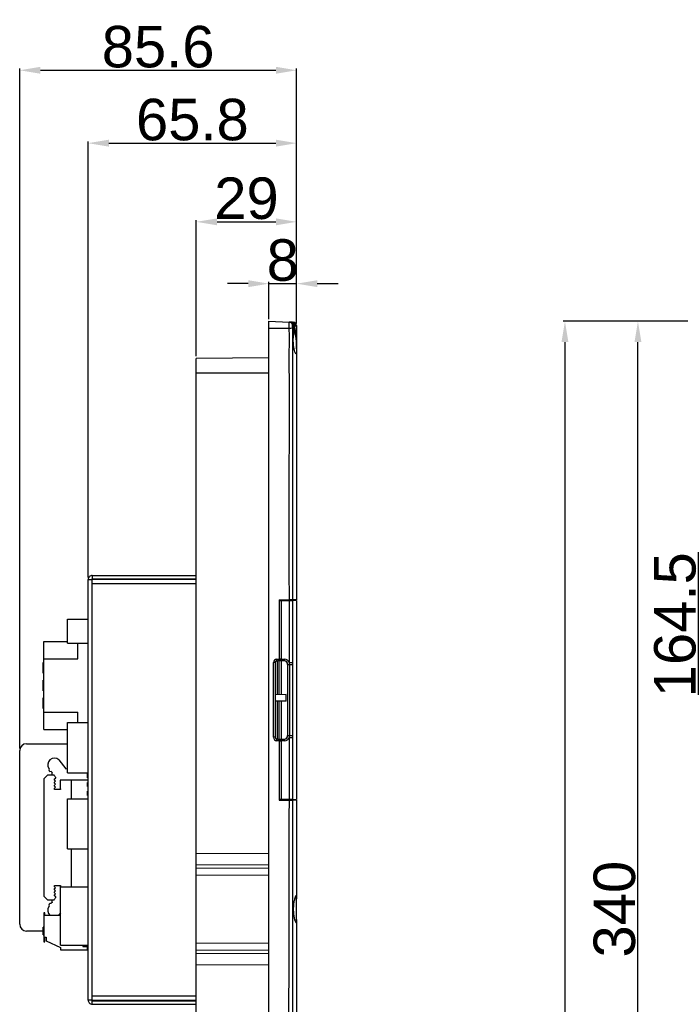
# Model space of a CAD drawing. Header units: millimetres. Extents: x 7146 to 9108, y -1574 to -663.
# Tile 247 of 256: x 7622 to 7813, y -1001 to -716. Entities that reach past the tile are written whole.
import ezdxf

# ---------------------------------------------------------------- set-up
doc = ezdxf.new("R2010")
doc.units = ezdxf.units.MM
doc.header["$LTSCALE"] = 3
doc.header["$PDSIZE"] = -1
doc.styles.get("Standard").update_dxf_attribs({"font": 'arial.ttf', "height": 12})
doc.dimstyles.new('ISO-25', dxfattribs={"dimtxt": 12, "dimasz": 6, "dimexe": 0.5, "dimexo": 0.625, "dimtad": 1, "dimdec": 1, "dimdsep": 46, "dimtxsty": 'Standard', "dimcen": 0, "dimclrd": 256, "dimclre": 256, "dimadec": 0, "dimazin": 0, "dimtfac": 1, "dimtdec": 1, "dimtmove": 0, "dimatfit": 3, "dimfxl": 1, "dimlwd": 30, "dimlwe": 30, "dimarcsym": 0})

# ---------------------------------------------------------------- blocks, each defined once
blk = doc.blocks.new('*D260')
at = {"lineweight": 30}
for p, q in [((7687.61, -792.23), (7681.61, -792.23)), ((7693.61, -802.49), (7693.61, -791.73)), ((7693.61, -792.23), (7701.61, -792.23)), ((7701.61, -803.74), (7701.61, -791.73)), ((7707.61, -792.23), (7713.61, -792.23))]:
    blk.add_line(p, q, dxfattribs=at)
for points in [[(7687.61, -791.23), (7687.61, -793.23), (7693.61, -792.23)], [(7707.61, -791.23), (7707.61, -793.23), (7701.61, -792.23)]]:
    blk.add_solid(points)
at = {"layer": 'Defpoints', "color": 0}
for p in [(7701.61, -792.23), (7693.61, -803.12), (7701.61, -804.36)]:
    blk.add_point(p, dxfattribs=at)
at = {"color": 0, "insert": (7697.61, -785.48), "char_height": 12, "attachment_point": 5}
blk.add_mtext('8', dxfattribs=at)
blk = doc.blocks.new('*D261')
at = {"lineweight": 30}
for p, q in [((7672.61, -813.23), (7672.61, -773.85)), ((7678.61, -774.35), (7695.61, -774.35)), ((7701.61, -803.74), (7701.61, -773.85))]:
    blk.add_line(p, q, dxfattribs=at)
for points in [[(7678.61, -773.35), (7678.61, -775.35), (7672.61, -774.35)], [(7695.61, -773.35), (7695.61, -775.35), (7701.61, -774.35)]]:
    blk.add_solid(points)
at = {"layer": 'Defpoints', "color": 0}
for p in [(7701.61, -774.35), (7701.61, -804.36), (7672.61, -813.85)]:
    blk.add_point(p, dxfattribs=at)
at = {"color": 0, "insert": (7687.11, -767.6), "char_height": 12, "attachment_point": 5}
blk.add_mtext('29', dxfattribs=at)
blk = doc.blocks.new('*D262')
at = {"lineweight": 30}
for p, q in [((7641.31, -877.19), (7641.31, -751.1)), ((7647.31, -751.6), (7695.61, -751.6)), ((7701.61, -803.74), (7701.61, -751.1))]:
    blk.add_line(p, q, dxfattribs=at)
for points in [[(7647.31, -750.6), (7647.31, -752.6), (7641.31, -751.6)], [(7695.61, -750.6), (7695.61, -752.6), (7701.61, -751.6)]]:
    blk.add_solid(points)
at = {"layer": 'Defpoints', "color": 0}
for p in [(7701.61, -751.6), (7701.61, -804.36), (7641.31, -877.82)]:
    blk.add_point(p, dxfattribs=at)
at = {"color": 0, "insert": (7671.46, -744.85), "char_height": 12, "attachment_point": 5}
blk.add_mtext('65.8', dxfattribs=at)
blk = doc.blocks.new('*D263')
at = {"lineweight": 30}
for p, q in [((7621.51, -926.66), (7621.51, -730.02)), ((7627.51, -730.52), (7695.61, -730.52)), ((7701.61, -803.74), (7701.61, -730.02))]:
    blk.add_line(p, q, dxfattribs=at)
for points in [[(7627.51, -729.52), (7627.51, -731.52), (7621.51, -730.52)], [(7695.61, -729.52), (7695.61, -731.52), (7701.61, -730.52)]]:
    blk.add_solid(points)
at = {"layer": 'Defpoints', "color": 0}
for p in [(7701.61, -730.52), (7701.61, -804.36), (7621.51, -927.28)]:
    blk.add_point(p, dxfattribs=at)
at = {"color": 0, "insert": (7661.56, -723.77), "char_height": 12, "attachment_point": 5}
blk.add_mtext('85.6', dxfattribs=at)
blk = doc.blocks.new('*D281')
at = {"lineweight": 30}
for p, q in [((7855.39, -973.12), (7817.37, -973.12)), ((7817.87, -1131.62), (7817.87, -979.12)), ((7855.39, -1137.62), (7817.37, -1137.62))]:
    blk.add_line(p, q, dxfattribs=at)
for points in [[(7816.87, -979.12), (7818.87, -979.12), (7817.87, -973.12)], [(7816.87, -1131.62), (7818.87, -1131.62), (7817.87, -1137.62)]]:
    blk.add_solid(points)
at = {"layer": 'Defpoints', "color": 0}
for p in [(7817.87, -973.12), (7856.01, -973.12), (7856.01, -1137.62)]:
    blk.add_point(p, dxfattribs=at)
at = {"color": 0, "insert": (7811.12, -1055.37), "char_height": 12, "attachment_point": 5, "rotation": 90}
blk.add_mtext('164.5', dxfattribs=at)
blk = doc.blocks.new('*D282')
at = {"lineweight": 30}
for p, q in [((7855.39, -808.62), (7817.37, -808.62)), ((7817.87, -967.12), (7817.87, -814.62)), ((7855.39, -973.12), (7817.37, -973.12))]:
    blk.add_line(p, q, dxfattribs=at)
for points in [[(7816.87, -814.62), (7818.87, -814.62), (7817.87, -808.62)], [(7816.87, -967.12), (7818.87, -967.12), (7817.87, -973.12)]]:
    blk.add_solid(points)
at = {"layer": 'Defpoints', "color": 0}
for p in [(7817.87, -808.62), (7856.01, -808.62), (7856.01, -973.12)]:
    blk.add_point(p, dxfattribs=at)
at = {"color": 0, "insert": (7811.12, -890.87), "char_height": 12, "attachment_point": 5, "rotation": 90}
blk.add_mtext('164.5', dxfattribs=at)
blk = doc.blocks.new('*D283')
at = {"lineweight": 30}
for p, q in [((7851.89, -803.12), (7799.86, -803.12)), ((7800.36, -1137.12), (7800.36, -809.12)), ((7851.89, -1143.12), (7799.86, -1143.12))]:
    blk.add_line(p, q, dxfattribs=at)
for points in [[(7799.36, -809.12), (7801.36, -809.12), (7800.36, -803.12)], [(7799.36, -1137.12), (7801.36, -1137.12), (7800.36, -1143.12)]]:
    blk.add_solid(points)
at = {"layer": 'Defpoints', "color": 0}
for p in [(7800.36, -803.12), (7852.51, -803.12), (7852.51, -1143.12)]:
    blk.add_point(p, dxfattribs=at)
at = {"color": 0, "insert": (7793.61, -973.12), "char_height": 12, "attachment_point": 5, "rotation": 90}
blk.add_mtext('340', dxfattribs=at)
blk = doc.blocks.new('*D285')
at = {"lineweight": 30}
for p, q in [((7851.89, -803.12), (7778.75, -803.12)), ((7779.25, -809.12), (7779.25, -1417.12)), ((7851.89, -1423.12), (7778.75, -1423.12))]:
    blk.add_line(p, q, dxfattribs=at)
for points in [[(7778.25, -809.12), (7780.25, -809.12), (7779.25, -803.12)], [(7778.25, -1417.12), (7780.25, -1417.12), (7779.25, -1423.12)]]:
    blk.add_solid(points)
at = {"layer": 'Defpoints', "color": 0}
for p in [(7852.51, -803.12), (7779.25, -1423.12), (7852.51, -1423.12)]:
    blk.add_point(p, dxfattribs=at)
at = {"color": 0, "insert": (7772.5, -1113.12), "char_height": 12, "attachment_point": 5, "rotation": 90}
blk.add_mtext('620', dxfattribs=at)

msp = doc.modelspace()

# ---------------------------------------------------------------- linework, layer by layer
at = {"linetype": 'Continuous', "lineweight": 30}
for p, q in [((7693.61, -805.12), (7693.61, -803.12)), ((7693.61, -803.12), (7699.45, -803.32)), ((7693.61, -1141.12), (7693.61, -805.12)), ((7693.61, -805.12), (7699.45, -805.12)), ((7699.85, -803.34), (7700.64, -803.37)), ((7700.43, -804.01), (7700.43, -804.01)), ((7700.6, -804.53), (7700.43, -804.01)), ((7700.43, -804.01), (7700.43, -804.01)), ((7700.9, -804.02), (7701.08, -804.38)), ((7701.08, -804.38), (7701.11, -804.49)), ((7701.11, -804.38), (7701.08, -804.38)), ((7701.11, -804.49), (7701.11, -804.38)), ((7701.61, -804.38), (7701.11, -804.38)), ((7701.61, -804.49), (7701.11, -804.49)), ((7701.61, -804.36), (7701.61, -804.38)), ((7701.61, -804.38), (7701.61, -804.49)), ((7701.61, -811.12), (7701.61, -813.12)), ((7693.61, -813.67), (7672.61, -813.85)), ((7672.61, -818.12), (7672.61, -813.85)), ((7701.61, -813.12), (7701.61, -883.62)), ((7672.61, -956.91), (7672.61, -818.12)), ((7693.61, -818.12), (7672.61, -818.12)), ((7642.51, -876.62), (7642.51, -877.62)), ((7642.51, -876.62), (7672.61, -876.62)), ((7641.31, -999.42), (7641.31, -877.82)), ((7641.31, -877.82), (7642.51, -877.82)), ((7642.51, -877.62), (7642.31, -877.82)), ((7642.51, -877.62), (7672.61, -877.62)), ((7642.51, -879.02), (7642.51, -877.82)), ((7672.61, -877.82), (7642.51, -877.82)), ((7642.51, -998.22), (7642.51, -879.02)), ((7672.61, -879.02), (7642.51, -879.02)), ((7696.61, -883.62), (7699.52, -883.62)), ((7696.61, -883.62), (7696.61, -900.82)), ((7696.61, -883.82), (7697.13, -883.82)), ((7697.13, -883.82), (7697.13, -900.82)), ((7697.13, -883.82), (7699.52, -883.82)), ((7698.47, -883.82), (7698.47, -883.62)), ((7698.76, -883.62), (7698.76, -883.82)), ((7699.52, -883.82), (7700.43, -883.82)), ((7699.61, -883.62), (7699.61, -883.82)), ((7701.61, -883.62), (7701.61, -883.64)), ((7701.61, -883.82), (7701.61, -941.42)), ((7635.31, -896.17), (7635.31, -889.27)), ((7635.31, -889.27), (7641.31, -889.27)), ((7628.51, -895.72), (7635.31, -895.72)), ((7628.51, -900.72), (7628.51, -895.72)), ((7635.31, -896.17), (7641.31, -896.17)), ((7638.31, -900.72), (7638.31, -896.17)), ((7628.51, -901.8), (7628.31, -901.8)), ((7628.31, -904.14), (7628.31, -901.8)), ((7628.51, -916.12), (7628.51, -900.72)), ((7628.51, -900.72), (7638.31, -900.72)), ((7694.93, -923.42), (7694.93, -901.82)), ((7695.41, -901.82), (7694.93, -901.82)), ((7695.41, -901.82), (7695.41, -923.42)), ((7696.11, -901.32), (7695.91, -901.32)), ((7695.93, -900.82), (7696.61, -900.82)), ((7696.11, -911.08), (7696.11, -901.32)), ((7697.13, -900.82), (7696.61, -900.82)), ((7696.61, -911.07), (7696.61, -900.82)), ((7698.09, -901.32), (7697.11, -901.32)), ((7697.11, -901.32), (7697.11, -911.06)), ((7697.13, -900.82), (7698.11, -900.82)), ((7699.02, -902.32), (7699.09, -902.32)), ((7699.02, -902.32), (7699.02, -922.92)), ((7699.09, -902.32), (7699.61, -902.32)), ((7699.09, -922.92), (7699.09, -902.32)), ((7699.52, -901.81), (7700.43, -901.81)), ((7699.61, -902.32), (7699.61, -922.92)), ((7700.43, -901.81), (7700.43, -902.32)), ((7628.31, -904.14), (7628.51, -904.14)), ((7628.31, -904.55), (7628.31, -904.14)), ((7628.31, -904.55), (7628.51, -904.55)), ((7628.31, -904.88), (7628.31, -904.55)), ((7628.31, -904.88), (7628.51, -904.88)), ((7628.51, -906.88), (7628.31, -906.88)), ((7628.31, -909.22), (7628.31, -906.88)), ((7628.31, -909.22), (7628.51, -909.22)), ((7628.31, -909.63), (7628.31, -909.22)), ((7628.31, -909.63), (7628.51, -909.63)), ((7628.31, -909.96), (7628.31, -909.63)), ((7628.31, -909.96), (7628.51, -909.96)), ((7698.61, -911.03), (7695.41, -911.09)), ((7698.61, -913.01), (7698.61, -911.03)), ((7628.51, -911.96), (7628.31, -911.96)), ((7628.31, -914.3), (7628.31, -911.96)), ((7698.61, -913.01), (7695.41, -912.95)), ((7696.11, -923.92), (7696.11, -912.96)), ((7696.61, -924.42), (7696.61, -912.97)), ((7697.11, -912.98), (7697.11, -923.92)), ((7628.31, -914.3), (7628.51, -914.3)), ((7628.31, -914.71), (7628.31, -914.3)), ((7628.31, -914.71), (7628.51, -914.71)), ((7628.31, -915.04), (7628.31, -914.71)), ((7628.31, -915.04), (7628.51, -915.04)), ((7628.51, -916.12), (7638.31, -916.12)), ((7628.51, -921.12), (7628.51, -916.12)), ((7638.31, -919.17), (7638.31, -916.12)), ((7635.31, -919.17), (7641.31, -919.17)), ((7635.31, -933.67), (7635.31, -919.17)), ((7628.51, -921.12), (7635.31, -921.12)), ((7623.51, -925.28), (7635.31, -925.28)), ((7695.41, -923.42), (7694.93, -923.42)), ((7695.91, -923.92), (7696.11, -923.92)), ((7696.61, -924.42), (7695.93, -924.42)), ((7696.61, -924.42), (7697.13, -924.42)), ((7696.61, -924.42), (7696.61, -941.62)), ((7697.11, -923.92), (7698.09, -923.92)), ((7697.13, -924.42), (7697.13, -941.42)), ((7698.11, -924.42), (7697.13, -924.42)), ((7699.02, -922.92), (7699.09, -922.92)), ((7699.09, -922.92), (7699.61, -922.92)), ((7699.52, -941.42), (7699.52, -923.43)), ((7621.51, -977.48), (7621.51, -927.28)), ((7632.86, -929.98), (7634.87, -932.54)), ((7634.87, -932.54), (7635.31, -932.44)), ((7635.31, -933.67), (7641.31, -933.67)), ((7641.31, -933.93), (7641.11, -933.93)), ((7641.11, -934.53), (7641.11, -933.93)), ((7628.51, -935.38), (7629.51, -934.38)), ((7628.51, -935.38), (7628.51, -969.38)), ((7631.45, -934.38), (7629.51, -934.38)), ((7631.58, -936.41), (7631.88, -936.07)), ((7631.58, -936.67), (7631.58, -936.41)), ((7631.89, -937), (7631.58, -936.67)), ((7631.61, -935.46), (7631.93, -935.2)), ((7631.61, -935.75), (7631.61, -935.46)), ((7631.88, -936.07), (7631.61, -935.75)), ((7631.93, -935.2), (7631.93, -935.02)), ((7633.19, -935.79), (7633.19, -938.1)), ((7641.31, -935.79), (7633.19, -935.79)), ((7636.51, -941.17), (7636.51, -935.79)), ((7641.11, -935.13), (7641.11, -934.53)), ((7641.11, -935.13), (7641.31, -935.13)), ((7641.31, -936.47), (7641.11, -936.47)), ((7641.11, -937.07), (7641.11, -936.47)), ((7631.56, -938.15), (7631.88, -937.79)), ((7631.56, -938.48), (7631.56, -938.15)), ((7633.36, -938.48), (7631.56, -938.48)), ((7631.57, -937.3), (7631.89, -937)), ((7631.57, -937.59), (7631.57, -937.3)), ((7631.88, -937.79), (7631.57, -937.59)), ((7633.19, -938.1), (7633.36, -938.28)), ((7633.36, -938.28), (7633.36, -938.48)), ((7641.11, -937.67), (7641.11, -937.07)), ((7641.11, -937.67), (7641.31, -937.67)), ((7641.31, -939.01), (7641.11, -939.01)), ((7641.11, -939.61), (7641.11, -939.01)), ((7641.11, -940.21), (7641.11, -939.61)), ((7635.31, -955.67), (7635.31, -941.17)), ((7635.31, -941.17), (7641.31, -941.17)), ((7641.11, -940.21), (7641.31, -940.21)), ((7697.13, -941.42), (7696.61, -941.42)), ((7696.61, -941.62), (7699.52, -941.62)), ((7699.52, -941.42), (7697.13, -941.42)), ((7698.47, -941.62), (7698.47, -941.42)), ((7698.76, -941.42), (7698.76, -941.62)), ((7699.61, -941.42), (7699.61, -941.62)), ((7701.61, -941.59), (7701.61, -941.62)), ((7701.61, -941.62), (7701.61, -970.13)), ((7635.31, -955.67), (7641.31, -955.67)), ((7636.51, -966.64), (7636.51, -955.67)), ((7672.61, -960.33), (7672.61, -956.91)), ((7672.61, -956.91), (7693.61, -956.99)), ((7672.61, -961.14), (7672.61, -960.33)), ((7693.61, -960.41), (7672.61, -960.33)), ((7672.61, -963.27), (7672.61, -961.14)), ((7672.61, -961.14), (7693.61, -961.23)), ((7693.61, -963.35), (7672.61, -963.27)), ((7672.61, -982.97), (7672.61, -963.27)), ((7631.56, -966.28), (7633.36, -966.28)), ((7631.56, -966.62), (7631.56, -966.28)), ((7631.88, -966.98), (7631.56, -966.62)), ((7631.57, -967.18), (7631.88, -966.98)), ((7631.57, -967.47), (7631.57, -967.18)), ((7631.89, -967.77), (7631.57, -967.47)), ((7631.58, -968.1), (7631.89, -967.77)), ((7631.58, -968.35), (7631.58, -968.1)), ((7633.36, -966.48), (7633.19, -966.67)), ((7633.19, -966.67), (7633.19, -968.98)), ((7633.31, -983.54), (7633.31, -966.64)), ((7633.31, -966.64), (7641.31, -966.64)), ((7633.36, -966.28), (7633.36, -966.48)), ((7629.51, -970.38), (7628.51, -969.38)), ((7629.51, -970.38), (7631.45, -970.38)), ((7631.88, -968.7), (7631.58, -968.35)), ((7631.61, -969.02), (7631.88, -968.7)), ((7631.61, -969.31), (7631.61, -969.02)), ((7631.93, -969.56), (7631.61, -969.31)), ((7631.93, -969.74), (7631.93, -969.56)), ((7633.19, -968.98), (7633.31, -968.98)), ((7701.61, -976.11), (7701.61, -970.13)), ((7628.46, -974.17), (7628.46, -982.57)), ((7628.83, -974.17), (7628.46, -974.17)), ((7628.83, -974.92), (7628.83, -974.17)), ((7633.31, -974.92), (7628.83, -974.92)), ((7632.86, -974.79), (7632.72, -974.92)), ((7633.31, -974.22), (7632.86, -974.79)), ((7701.61, -976.11), (7701.61, -1133.12)), ((7628.31, -979.48), (7623.51, -979.48)), ((7628.46, -978.32), (7628.31, -978.32)), ((7628.31, -979.99), (7628.31, -978.32)), ((7628.31, -979.99), (7628.46, -979.99)), ((7628.31, -980.28), (7628.31, -979.99)), ((7628.31, -980.28), (7628.46, -980.28)), ((7628.31, -980.52), (7628.31, -980.28)), ((7628.31, -980.52), (7628.46, -980.52)), ((7628.83, -981.21), (7629.19, -981.21)), ((7628.83, -982.57), (7628.83, -981.21)), ((7629.19, -981.21), (7629.19, -982.31)), ((7629.19, -982.31), (7633.34, -984.16)), ((7628.46, -982.57), (7628.83, -982.57)), ((7633.31, -983.54), (7641.31, -983.54)), ((7633.34, -984.16), (7633.34, -984.92)), ((7633.34, -984.92), (7641.11, -984.92)), ((7639.81, -983.54), (7639.81, -983.92)), ((7639.81, -983.92), (7641.31, -983.92)), ((7641.11, -984.92), (7641.11, -983.92)), ((7672.61, -982.97), (7693.61, -982.89)), ((7672.61, -985.1), (7672.61, -982.97)), ((7693.61, -985.01), (7672.61, -985.1)), ((7672.61, -985.91), (7672.61, -985.1)), ((7672.61, -985.91), (7693.61, -985.83)), ((7672.61, -989.33), (7672.61, -985.91)), ((7693.61, -989.25), (7672.61, -989.33)), ((7672.61, -1128.12), (7672.61, -989.33)), ((7642.51, -999.42), (7641.31, -999.42)), ((7642.31, -999.42), (7642.51, -999.62)), ((7642.51, -999.42), (7642.51, -998.22)), ((7642.51, -998.22), (7672.61, -998.22)), ((7642.51, -999.42), (7672.61, -999.42)), ((7642.51, -1000.62), (7642.51, -999.62)), ((7642.51, -999.62), (7672.61, -999.62)), ((7642.51, -1000.62), (7672.61, -1000.62))]:
    msp.add_line(p, q, dxfattribs=at)
at = {"linetype": 'Continuous', "lineweight": 30, "flags": 128}
for points in [[(7700.43, -804.01), (7700.45, -804.03), (7700.48, -804.05), (7700.52, -804.06), (7700.58, -804.07), (7700.65, -804.07), (7700.73, -804.06), (7700.81, -804.04), (7700.9, -804.02)], [(7700.6, -804.53), (7700.61, -804.53), (7700.63, -804.52), (7700.68, -804.5), (7700.74, -804.49), (7700.81, -804.46), (7700.89, -804.44), (7700.98, -804.41), (7701.08, -804.38)], [(7701.11, -804.38), (7701.11, -804.36), (7701.11, -804.35)], [(7700.43, -806), (7700.43, -806), (7700.43, -808), (7700.43, -816), (7700.43, -848), (7700.43, -883.62)], [(7699.52, -901.81), (7699.52, -898.49), (7699.52, -896.47), (7699.52, -883.82)], [(7700.43, -883.82), (7700.43, -885.82), (7700.43, -893.82), (7700.43, -901.81)], [(7699.61, -902.32), (7699.74, -902.32), (7699.88, -902.32), (7700, -902.32), (7700.11, -902.32), (7700.22, -902.32), (7700.3, -902.32), (7700.38, -902.32), (7700.43, -902.32)], [(7700.43, -902.32), (7700.43, -904.36), (7700.43, -912.51), (7700.43, -922.92)], [(7699.52, -923.43), (7699.67, -923.43), (7699.81, -923.43), (7699.95, -923.43), (7700.08, -923.43), (7700.19, -923.43), (7700.29, -923.43), (7700.37, -923.43), (7700.43, -923.43)], [(7699.61, -922.92), (7699.74, -922.92), (7699.88, -922.92), (7700, -922.92), (7700.11, -922.92), (7700.22, -922.92), (7700.3, -922.92), (7700.37, -922.92), (7700.43, -922.92)], [(7700.43, -922.92), (7700.43, -923.22), (7700.43, -923.43)], [(7700.43, -923.43), (7700.43, -925.82), (7700.43, -941.42)], [(7700.43, -941.62), (7700.43, -943.62), (7700.43, -951.62), (7700.43, -983.62), (7700.43, -1111.62), (7700.43, -1128.75), (7700.43, -1140.24), (7700.43, -1140.24)]]:
    msp.add_lwpolyline(points, dxfattribs=at)
at = {"linetype": 'Continuous', "lineweight": 30}
for centre, radius, start, end in [((7699.42, -804.32), 0.995, 12.5358, 87.8768), ((7688.68, -708.73), 96.99, 276.3786, 276.9342), ((7700.43, -804.01), 0.000787, 286.1051, 332.0826), ((7700.61, -804.36), 1, 0, 88), ((7701.23, -807.93), 3.58, 84.002, 91.9991), ((7700.36, -883.92), 0.3, 90, 160.5288), ((7695.93, -901.82), 1, 90, 180), ((7695.91, -901.82), 0.5, 90, 180), ((7692.34, -900.94), 3.59, 354.0103, 1.9956), ((7696.11, -900.82), 0.5, 270, 0), ((7697.11, -900.82), 0.5, 180, 270), ((7693.53, -900.94), 3.6, 354.0158, 1.9833), ((7694.51, -900.94), 3.6, 354.0158, 1.9833), ((7698.09, -902.32), 1, 359.9823, 89.9835), ((7698.11, -902.32), 1.5, 19.724, 89.991), ((7698.11, -902.32), 1.5, 0.0029, 19.7381), ((7623.51, -927.28), 2, 90, 180), ((7695.93, -923.42), 1, 180, 270), ((7695.91, -923.42), 0.5, 180, 270), ((7692.34, -924.29), 3.59, 358.0043, 5.9897), ((7696.11, -924.42), 0.5, 0, 90), ((7697.11, -924.42), 0.5, 90, 180), ((7693.53, -924.3), 3.6, 358.0166, 5.9842), ((7698.09, -922.92), 1, 270.0161, 0.0189), ((7694.51, -924.3), 3.6, 358.0166, 5.9842), ((7698.11, -922.92), 1.5, 270.0107, 340.2114), ((7698.11, -922.92), 1.5, 340.2033, 359.9979), ((7631.52, -931.34), 1.91, 45.3813, 217.0566), ((7630.4, -932.78), 0.502, 144.364, 290.9282), ((7630.92, -933.21), 0.344, 185.7818, 260.9068), ((7631.21, -933.84), 0.447, 140.4541, 289.1849), ((7641.52, -927.33), 12.3, 214.2998, 218.7206), ((7700.36, -941.32), 0.3, 199.4712, 270), ((7631.21, -970.93), 0.447, 70.8151, 219.5459), ((7641.52, -977.44), 12.3, 141.2794, 145.7002), ((7631.52, -973.43), 1.91, 142.9434, 231.1712), ((7630.4, -971.99), 0.502, 69.0718, 215.636), ((7630.92, -971.55), 0.344, 99.0932, 174.2182), ((7623.51, -977.48), 2, 180, 270)]:
    msp.add_arc(centre, radius, start, end, dxfattribs=at)
for centre, major_axis, ratio, start_param, end_param in [((7700.61, -804.36), (0.035, 0.999), 0.5, 4.747296, 6.283185), ((7698.02, -902.32), (1, 0), 0.999391, 0, 1.570796), ((7698.02, -922.92), (1, 0), 0.999391, 4.712389, 6.283185)]:
    msp.add_ellipse(centre, major_axis=major_axis, ratio=ratio, start_param=start_param, end_param=end_param, dxfattribs=at)
for points, knots in [([(7699.45, -805.12), (7699.45, -804.92), (7699.43, -804.52), (7699.42, -803.99), (7699.42, -803.58), (7699.43, -803.36), (7699.45, -803.33), (7699.45, -803.32)], [0, 0, 0, 0, 0.2118294, 0.424125, 0.6360012, 0.8475679, 1, 1, 1, 1]), ([(7699.68, -803.33), (7699.66, -803.33), (7699.63, -803.33), (7699.59, -803.33), (7699.45, -803.32), (7699.44, -803.32)], [0, 0, 0, 0, 0.511311, 0.954589, 1, 1, 1, 1]), ([(7699.52, -883.62), (7699.49, -869.13), (7699.46, -847.09), (7699.59, -822.98), (7699.45, -812.33), (7699.62, -808.21), (7699.51, -806.15), (7699.45, -805.12)], [0, 0, 0, 0, 0.553678, 0.842399, 0.921182, 0.960643, 1, 1, 1, 1]), ([(7700.43, -804.01), (7700.38, -803.91), (7700.27, -803.67), (7699.98, -803.43), (7699.72, -803.34), (7699.55, -803.33), (7699.52, -803.33), (7699.52, -803.33)], [0, 0, 0, 0, 0.212378, 0.503829, 0.913915, 0.995831, 1, 1, 1, 1]), ([(7699.52, -803.33), (7699.52, -803.33), (7699.56, -803.33), (7699.82, -803.34), (7700.22, -803.44), (7700.66, -803.68), (7700.82, -803.92), (7700.9, -804.02)], [0, 0, 0, 0, 0.004174, 0.086087, 0.496169, 0.787621, 1, 1, 1, 1]), ([(7699.87, -803.34), (7699.95, -803.34), (7700.18, -803.35), (7700.46, -803.36), (7700.52, -803.36), (7700.03, -803.34), (7699.87, -803.34)], [0, 0, 0, 0, 0.203246, 0.521158, 0.838326, 1, 1, 1, 1]), ([(7700.39, -804.1), (7700.38, -804.11), (7700.37, -804.13), (7700.36, -804.25), (7700.36, -804.46), (7700.36, -804.72), (7700.38, -804.91), (7700.39, -805.01)], [0, 0, 0, 0, 0.149889, 0.362101, 0.576904, 0.790818, 1, 1, 1, 1]), ([(7700.43, -804.01), (7700.43, -804.01), (7700.56, -804.14), (7700.48, -804.12), (7700.39, -804.1)], [0, 0, 0, 0, 0.000073, 1, 1, 1, 1]), ([(7700.39, -805.01), (7700.41, -805.34), (7700.43, -805.68), (7700.43, -806), (7700.43, -806)], [0, 0, 0, 0, 0.999939, 1, 1, 1, 1]), ([(7701.46, -808.62), (7701.41, -808.18), (7701.29, -807.3), (7701.04, -806.13), (7700.81, -805.24), (7700.66, -804.73), (7700.63, -804.68), (7700.78, -805.04), (7700.83, -805.79), (7700.79, -806.84), (7700.63, -808.07), (7700.66, -809.37), (7700.79, -810.58), (7701, -811.59), (7701.25, -812.3), (7701.45, -812.59), (7701.58, -812.43), (7701.61, -811.84), (7701.61, -810.89), (7701.58, -809.76), (7701.5, -808.97), (7701.46, -808.62)], [0, 0, 0, 0, 0.054212, 0.108388, 0.163366, 0.217935, 0.270521, 0.321734, 0.374459, 0.425928, 0.477594, 0.530559, 0.581759, 0.634078, 0.688354, 0.743418, 0.797551, 0.850518, 0.903237, 0.956581, 1, 1, 1, 1]), ([(7701.61, -811.12), (7701.61, -811.11), (7701.61, -810.43), (7701.59, -809.64), (7701.52, -808.2), (7701.4, -806.78), (7701.23, -805.36), (7701.12, -804.6), (7701.11, -804.49)], [0, 0, 0, 0, 0.004418, 0.305429, 0.356755, 0.65554, 0.950375, 1, 1, 1, 1]), ([(7701.61, -804.49), (7701.61, -804.6), (7701.61, -805.39), (7701.61, -806.83), (7701.61, -808.26), (7701.61, -809.68), (7701.61, -810.45), (7701.61, -811.11), (7701.61, -811.12)], [0, 0, 0, 0, 0.050862, 0.349027, 0.646938, 0.697843, 0.995668, 1, 1, 1, 1]), ([(7642.51, -876.62), (7642.35, -876.64), (7642.04, -876.67), (7641.64, -876.95), (7641.36, -877.35), (7641.33, -877.66), (7641.31, -877.82)], [0, 0, 0, 0, 0.249999, 0.500002, 0.750001, 1, 1, 1, 1]), ([(7700.43, -883.62), (7700.38, -883.62), (7700.29, -883.62), (7700.03, -883.62), (7699.76, -883.62), (7699.58, -883.62), (7699.52, -883.62)], [0, 0, 0, 0, 0.278808, 0.55761, 0.836408, 1, 1, 1, 1]), ([(7701.61, -883.62), (7701.56, -883.62), (7701.46, -883.62), (7700.77, -883.62), (7700.43, -883.62)], [0, 0, 0, 0, 0.5000227, 1, 1, 1, 1]), ([(7701.61, -883.82), (7701.57, -883.82), (7701.51, -883.82), (7701.06, -883.82), (7700.61, -883.82), (7700.43, -883.82)], [0, 0, 0, 0, 0.381933, 0.745976, 1, 1, 1, 1]), ([(7699.45, -1141.12), (7699.51, -1140.09), (7699.62, -1138.03), (7699.45, -1133.91), (7699.65, -1118.77), (7699.28, -1054.33), (7699.41, -991.96), (7699.52, -941.62)], [0, 0, 0, 0, 0.015478, 0.030998, 0.062015, 0.243054, 1, 1, 1, 1]), ([(7700.43, -941.42), (7700.38, -941.42), (7700.29, -941.42), (7700.03, -941.42), (7699.76, -941.42), (7699.58, -941.42), (7699.52, -941.42)], [0, 0, 0, 0, 0.278953, 0.557905, 0.83683, 1, 1, 1, 1]), ([(7699.52, -941.62), (7699.63, -941.62), (7699.86, -941.62), (7700.15, -941.62), (7700.34, -941.62), (7700.41, -941.62), (7700.43, -941.62)], [0, 0, 0, 0, 0.279116, 0.558257, 0.837392, 1, 1, 1, 1]), ([(7700.43, -941.42), (7700.62, -941.42), (7701.07, -941.42), (7701.51, -941.42), (7701.58, -941.42), (7701.61, -941.42)], [0, 0, 0, 0, 0.2692552, 0.6319999, 1, 1, 1, 1]), ([(7701.61, -941.62), (7701.56, -941.62), (7701.46, -941.62), (7700.77, -941.62), (7700.43, -941.62)], [0, 0, 0, 0, 0.499957, 1, 1, 1, 1]), ([(7701.61, -970.13), (7701.6, -969.88), (7701.6, -969.39), (7701.49, -969.15), (7701.31, -969.33), (7701.08, -969.93), (7700.84, -970.89), (7700.68, -972.12), (7700.64, -973.44), (7700.74, -974.7), (7700.93, -975.78), (7701.17, -976.6), (7701.4, -977.04), (7701.55, -977.03), (7701.6, -976.65), (7701.61, -976.25), (7701.61, -976.11)], [0, 0, 0, 0, 0.073123, 0.146253, 0.219342, 0.293647, 0.369574, 0.445312, 0.518447, 0.589379, 0.660986, 0.735271, 0.811387, 0.88683, 0.960529, 1, 1, 1, 1]), ([(7641.31, -999.42), (7641.32, -999.56), (7641.36, -999.87), (7641.62, -1000.27), (7642.02, -1000.56), (7642.34, -1000.6), (7642.51, -1000.62)], [0, 0, 0, 0, 0.229348, 0.484181, 0.739077, 1, 1, 1, 1])]:
    msp.add_open_spline(points, degree=3, knots=knots, dxfattribs=at)

# ---------------------------------------------------------------- dimensions: what is measured, and where the dimension line sits
for base, p1, text, picture, middle in [((7701.61, -730.52), (7621.51, -927.28), '85.6', '*D263', (7661.56, -723.77)), ((7701.61, -751.6), (7641.31, -877.82), '65.8', '*D262', (7671.46, -744.85))]:
    dim = msp.add_linear_dim(base=base, p1=p1, p2=(7701.61, -804.36), text=text, dimstyle='ISO-25')
    dim.commit()
    dim.dimension.update_dxf_attribs({"geometry": picture, "text_midpoint": middle})
dim = msp.add_linear_dim(base=(7701.61, -774.35), p1=(7672.61, -813.85), p2=(7701.61, -804.36), dimstyle='ISO-25')
dim.commit()
dim.dimension.update_dxf_attribs({"geometry": '*D261', "text_midpoint": (7687.11, -767.6)})
dim = msp.add_linear_dim(base=(7701.61, -792.23), p1=(7693.61, -803.12), p2=(7701.61, -804.36), dimstyle='ISO-25')
dim.commit()
dim.dimension.update_dxf_attribs({"geometry": '*D260', "text_midpoint": (7697.61, -792.23), "dimtype": 160})
for base, p1, p2, picture, middle in [((7779.25, -1423.12), (7852.51, -803.12), (7852.51, -1423.12), '*D285', (7772.5, -1113.12)), ((7800.36, -803.12), (7852.51, -1143.12), (7852.51, -803.12), '*D283', (7793.61, -973.12)), ((7817.87, -808.62), (7856.01, -973.12), (7856.01, -808.62), '*D282', (7811.12, -890.87)), ((7817.87, -973.12), (7856.01, -1137.62), (7856.01, -973.12), '*D281', (7811.12, -1055.37))]:
    dim = msp.add_linear_dim(base=base, p1=p1, p2=p2, angle=90, dimstyle='ISO-25')
    dim.commit()
    dim.dimension.update_dxf_attribs({"geometry": picture, "text_midpoint": middle})

doc.saveas('drawing.dxf')
